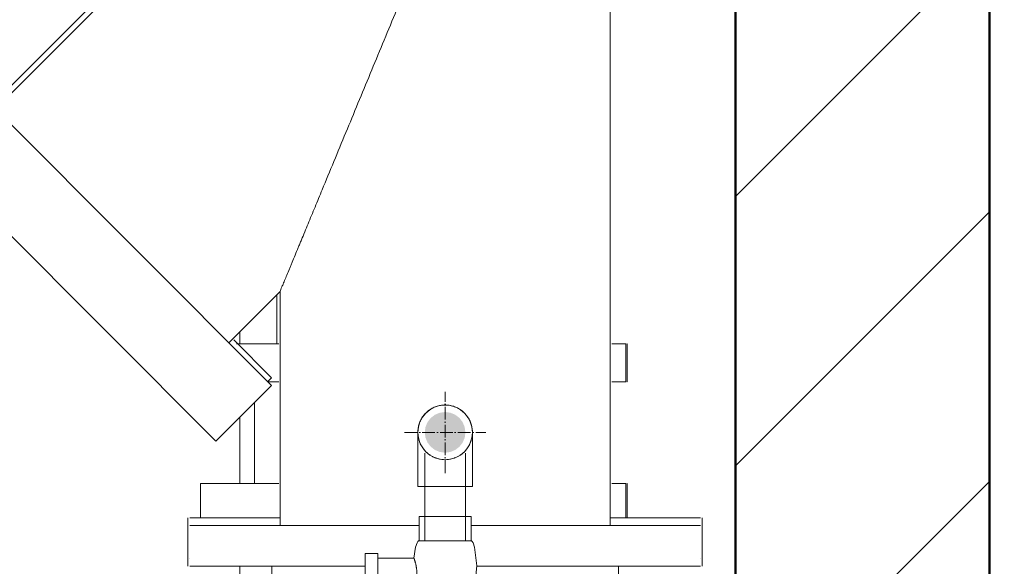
# Model space of a CAD drawing. Header units: metres. Extents: x -54598 to 1827199, y -329446 to -256744.
# Tile 193 of 256: x 147775 to 150877, y -302481 to -300761. Entities that reach past the tile are written whole.
import ezdxf

# ---------------------------------------------------------------- set-up
doc = ezdxf.new("R2010")
doc.units = ezdxf.units.M
doc.linetypes.add('ADSK_Осевая', pattern=[14, 10, -2, 0, -2])
for name, color, linetype, lineweight in [('A-WALL', 113, 'Continuous', 20), ('A-WALL-PATT', 111, 'Continuous', 20), ('P-PIPE', 7, 'Continuous', 20), ('P-PIPE-CNTR', 7, 'ADSK_Осевая', 20)]:
    doc.layers.add(name, color=color, linetype=linetype, lineweight=lineweight)
doc.styles.add('ISO_1.0', font='isocpeur.ttf')

# ---------------------------------------------------------------- blocks, each defined once
blk = doc.blocks.new('VM_Фланец_ГОСТ 332591 - VM_Фланец_ГОСТ 33259-2015 2-669467-Разрез 5')
at = {"layer": 'P-PIPE'}
for p, q in [((-544.22, 1170), (-544.06, 1170)), ((-544.06, 1140), (-544.06, 1170)), ((-544.06, 1140), (-544.22, 1140))]:
    blk.add_line(p, q, dxfattribs=at)
blk = doc.blocks.new('VM_Фланец_ГОСТ 332591 - VM_Фланец_ГОСТ 33259-2015 2-V16-Разрез 5')
at = {"layer": 'P-PIPE'}
for p in [(-544.22, 1060), (-544.06, 1032.9)]:
    blk.add_line(p, (-544.06, 1060), dxfattribs=at)
blk = doc.blocks.new('Tecofi_DI6240_ Компенсатор металлический фланцевый - Компенсатор металлический фланцевый_DI 6240-669463-Разрез 5')
at = {"layer": 'P-PIPE', "color": 10, "lineweight": 9}
blk.add_line((-837.52, 1123.67), (-837.52, 1060), dxfattribs=at)
blk = doc.blocks.new('VM_Фланец_ГОСТ 332591 - VM_Фланец_ГОСТ 33259-2015 2-V28-Разрез 5')
at = {"layer": 'P-PIPE'}
for p, q in [((-851.55, 1170), (-818.16, 1170)), ((-556.05, 1170), (-545.02, 1170)), ((-545.02, 1140), (-545.02, 1170)), ((-818.16, 1140), (-827.06, 1140)), ((-545.02, 1140), (-556.05, 1140))]:
    blk.add_line(p, q, dxfattribs=at)
blk = doc.blocks.new('VM_Фланец_ГОСТ 332591 - VM_Фланец_ГОСТ 33259-2015 2-V29-Разрез 5')
at = {"layer": 'P-PIPE'}
for p, q in [((-880.02, 1060), (-880.02, 1032.9)), ((-880.02, 1060), (-818.16, 1060)), ((-556.05, 1060), (-545.02, 1060)), ((-545.02, 1032.9), (-545.02, 1060))]:
    blk.add_line(p, q, dxfattribs=at)
blk = doc.blocks.new('Tecofi_F4240NA_Dn125_400_Фильтр сетчатый - Фильтр сетчатый-672984-Разрез 5')
at = {"layer": 'P-PIPE', "color": 5}
for p, q in [((-889.82, 1730.9), (-889.82, 1698.9)), ((-888.34, 1730.9), (-824.07, 1730.9)), ((-550.54, 1730.9), (-486.29, 1730.9)), ((-484.82, 1698.9), (-484.82, 1730.9)), ((-888.34, 1698.9), (-888.34, 1698.9)), ((-486.29, 1698.9), (-486.29, 1698.9)), ((-817.32, 1584.75), (-1041.37, 1360.7)), ((-1074.95, 1394.29), (-1118.79, 1350.45)), ((-1074.95, 1394.29), (-1038.38, 1357.72)), ((-1116.68, 1348.34), (-1118.79, 1350.45)), ((-853.8, 1173.13), (-823.93, 1143.26)), ((-826.93, 1140.26), (-823.93, 1143.26)), ((-889.82, 1032.9), (-889.82, 1000.9)), ((-888.34, 1032.9), (-817.58, 1032.9)), ((-557.02, 1032.9), (-486.29, 1032.9)), ((-484.82, 1000.9), (-484.82, 1032.9)), ((-888.34, 1000.9), (-888.34, 1000.9)), ((-486.29, 1000.9), (-486.29, 1000.9))]:
    blk.add_line(p, q, dxfattribs=at)
blk = doc.blocks.new('Tecofi_F4240NA_Dn125_400_Фильтр сетчатый - Фильтр сетчатый-V45-Разрез 5')
at = {"layer": 'P-PIPE', "color": 5}
for p, q in [((-889.82, 1724.9), (-889.82, 1692.9)), ((-888.34, 1724.9), (-687.32, 1724.9)), ((-687.32, 1724.9), (-486.29, 1724.9)), ((-484.82, 1692.9), (-484.82, 1724.9)), ((-687.32, 1692.9), (-888.34, 1692.9)), ((-817.32, 1692.9), (-817.32, 1578.75)), ((-486.29, 1692.9), (-687.32, 1692.9)), ((-557.32, 1026.9), (-557.32, 1692.9)), ((-817.32, 1578.75), (-1041.37, 1354.7)), ((-1074.95, 1388.29), (-1118.79, 1344.45)), ((-1074.95, 1388.29), (-823.93, 1137.26)), ((-867.77, 1093.42), (-1118.79, 1344.45)), ((-857.52, 1170.85), (-817.32, 1211.05)), ((-817.32, 1211.05), (-817.32, 1026.9)), ((-867.77, 1093.42), (-823.93, 1137.26)), ((-889.82, 1026.9), (-889.82, 994.9)), ((-888.34, 1026.9), (-707.88, 1026.9)), ((-666.75, 1026.9), (-486.29, 1026.9)), ((-484.82, 994.9), (-484.82, 1026.9)), ((-750.75, 994.9), (-888.34, 994.9)), ((-486.29, 994.9), (-662.45, 994.9))]:
    blk.add_line(p, q, dxfattribs=at)
for points, knots in [([(-817.32, 1578.75), (-817.32, 1578.74), (-814.93, 1577.76), (-804.51, 1573.44), (-788.14, 1566.66), (-763.46, 1556.44), (-729.42, 1542.33), (-701.34, 1530.73), (-687.32, 1524.9)], [0, 0, 0, 0, 0.142857, 0.285714, 0.428571, 0.571429, 0.785714, 1, 1, 1, 1]), ([(-687.32, 1524.9), (-690.61, 1516.95), (-697.2, 1501.04), (-707.07, 1477.21), (-716.93, 1453.41), (-726.76, 1429.68), (-736.55, 1406.05), (-749.53, 1374.7), (-762.37, 1343.7), (-774.95, 1313.34), (-783.03, 1293.84), (-788.84, 1279.78), (-792.51, 1270.92), (-795.23, 1264.4), (-797.88, 1257.94), (-800.04, 1252.71), (-801.75, 1248.66), (-803.42, 1244.64), (-805.43, 1239.69), (-807.36, 1234.99), (-808.66, 1231.91), (-809.39, 1230.23), (-810.46, 1227.69), (-811.97, 1223.97), (-813.46, 1220.28), (-814.5, 1217.78), (-815.44, 1215.67), (-816.78, 1212.71), (-817.32, 1211.39), (-817.32, 1211.05)], [0, 0, 0, 0, 0.066667, 0.133333, 0.2, 0.266667, 0.333333, 0.4, 0.533333, 0.6, 0.666667, 0.708333, 0.729167, 0.75, 0.770833, 0.791667, 0.802083, 0.8125, 0.833333, 0.854167, 0.864583, 0.869792, 0.875, 0.895833, 0.916667, 0.927083, 0.9375, 0.958333, 1, 1, 1, 1])]:
    blk.add_open_spline(points, degree=3, knots=knots, dxfattribs=at)
blk = doc.blocks.new('ADSK_Кран шаровой ППР_DN20-63 - Кран шаровый ППР 32-681049-Разрез 5')
at = {"layer": 'P-PIPE', "color": 150}
for p, q in [((-707.72, 1034), (-707.72, 1015)), ((-687.32, 1034), (-707.72, 1034)), ((-666.92, 1034), (-687.32, 1034)), ((-666.92, 1015), (-666.92, 1034)), ((-707.72, 1015), (-687.32, 1015)), ((-687.32, 1015), (-666.92, 1015)), ((-740.32, 1005), (-750.32, 1005)), ((-750.32, 1000), (-750.32, 1005)), ((-740.32, 1005), (-740.32, 1000)), ((-711.83, 1001.25), (-740.32, 1001.25)), ((-750.32, 930), (-750.32, 1000)), ((-740.32, 1000), (-740.32, 995.27)), ((-740.32, 984.97), (-740.32, 995.03)), ((-740.32, 984.72), (-740.32, 930)), ((-740.32, 978.75), (-711.83, 978.75)), ((-707.72, 965), (-707.72, 946)), ((-687.32, 965), (-707.72, 965)), ((-666.92, 965), (-687.32, 965)), ((-666.92, 946), (-666.92, 965)), ((-707.72, 946), (-687.32, 946)), ((-687.32, 946), (-666.92, 946)), ((-750.32, 925), (-750.32, 930)), ((-750.32, 925), (-740.32, 925)), ((-740.32, 930), (-740.32, 925))]:
    blk.add_line(p, q, dxfattribs=at)
at = {"layer": 'P-PIPE', "color": 150, "flags": 128}
for points in [[(-707.73, 1015), (-707.88, 1014.98), (-708.02, 1014.94), (-708.17, 1014.88), (-708.45, 1014.68), (-708.76, 1014.36), (-709.35, 1013.37), (-710.51, 1009.88), (-711.83, 1001.25)], [(-687.32, 1015), (-701.74, 1015), (-707.72, 1015)], [(-666.92, 1015), (-672.89, 1015), (-687.32, 1015)], [(-666.9, 1015), (-666.76, 1014.98), (-666.61, 1014.94), (-666.47, 1014.88), (-666.18, 1014.68), (-665.88, 1014.36), (-665.29, 1013.37), (-664.13, 1009.88), (-662.43, 995.38), (-665.21, 966.79), (-665.68, 965.92), (-666.02, 965.48), (-666.27, 965.25), (-666.44, 965.13), (-666.71, 965.03), (-666.9, 965)], [(-707.73, 965), (-707.88, 965.02), (-708.02, 965.06), (-708.17, 965.12), (-708.45, 965.32), (-708.76, 965.64), (-709.35, 966.63), (-710.51, 970.12), (-711.83, 978.75)], [(-707.72, 965), (-701.74, 965), (-687.32, 965)], [(-687.32, 965), (-672.89, 965), (-666.92, 965)]]:
    blk.add_lwpolyline(points, dxfattribs=at)
at = {"layer": 'P-PIPE', "color": 150}
blk.add_open_spline([(-711.83, 978.75), (-711.82, 978.75), (-711.77, 978.87), (-711.63, 979.3), (-711.46, 979.8), (-711.3, 980.26), (-711.15, 980.7), (-711.04, 981.08), (-710.95, 981.39), (-710.86, 981.71), (-710.74, 982.16), (-710.58, 982.75), (-710.42, 983.4), (-710.3, 983.94), (-710.22, 984.35), (-710.14, 984.78), (-710.04, 985.37), (-709.87, 986.43), (-709.72, 987.7), (-709.66, 989.01), (-709.65, 990), (-709.66, 990.99), (-709.72, 992.3), (-709.87, 993.57), (-710.04, 994.63), (-710.14, 995.22), (-710.22, 995.65), (-710.3, 996.07), (-710.42, 996.61), (-710.58, 997.25), (-710.74, 997.84), (-710.87, 998.29), (-710.95, 998.62), (-711.04, 998.92), (-711.16, 999.31), (-711.3, 999.74), (-711.46, 1000.2), (-711.63, 1000.7), (-711.77, 1001.13), (-711.82, 1001.25), (-711.83, 1001.25)], degree=3, knots=[0, 0, 0, 0, 0.055556, 0.111111, 0.138889, 0.166667, 0.194444, 0.208333, 0.222222, 0.236111, 0.25, 0.277778, 0.305556, 0.319444, 0.333333, 0.347222, 0.361111, 0.388889, 0.444444, 0.472222, 0.5, 0.527778, 0.555556, 0.611111, 0.638889, 0.652778, 0.666667, 0.680556, 0.694444, 0.722222, 0.75, 0.763889, 0.777778, 0.791667, 0.805556, 0.833333, 0.861111, 0.888889, 0.944444, 1, 1, 1, 1], dxfattribs=at)
blk = doc.blocks.new('ADSK_Полипропилен_Отвод - Универсальный-675131-Разрез 5')
at = {"layer": 'P-PIPE', "color": 150}
for p, q in [((-708.82, 1100.29), (-708.82, 1057.79)), ((-665.82, 1057.79), (-665.82, 1100.29)), ((-687.32, 1057.79), (-708.82, 1057.79)), ((-665.82, 1057.79), (-687.32, 1057.79))]:
    blk.add_line(p, q, dxfattribs=at)
at = {"layer": 'P-PIPE', "color": 150, "flags": 128}
blk.add_lwpolyline([(-708.82, 1100.29), (-708.8, 1101.15), (-708.75, 1102.01), (-708.66, 1102.87), (-708.54, 1103.72), (-708.39, 1104.57), (-708.2, 1105.41), (-707.98, 1106.24), (-707.73, 1107.06), (-707.44, 1107.87), (-707.12, 1108.67), (-706.77, 1109.45), (-706.39, 1110.22), (-705.98, 1110.98), (-705.53, 1111.72), (-705.06, 1112.43), (-704.56, 1113.13), (-704.04, 1113.81), (-703.48, 1114.47), (-702.9, 1115.11), (-702.3, 1115.72), (-701.67, 1116.3), (-701.02, 1116.87), (-700.34, 1117.4), (-699.65, 1117.91), (-698.93, 1118.39), (-698.2, 1118.84), (-697.45, 1119.26), (-696.68, 1119.65), (-695.9, 1120.01), (-695.11, 1120.33), (-694.3, 1120.63), (-693.48, 1120.89), (-692.65, 1121.12), (-691.82, 1121.32), (-690.97, 1121.48), (-690.12, 1121.61), (-689.27, 1121.71), (-688.41, 1121.77), (-687.55, 1121.79), (-686.69, 1121.79), (-685.83, 1121.74), (-684.97, 1121.67), (-684.12, 1121.56), (-683.27, 1121.41), (-682.43, 1121.23), (-681.6, 1121.02), (-680.78, 1120.78), (-679.96, 1120.5), (-679.16, 1120.19), (-678.37, 1119.84), (-677.6, 1119.47), (-676.84, 1119.07), (-676.09, 1118.63), (-675.37, 1118.17), (-674.66, 1117.68), (-673.98, 1117.16), (-673.32, 1116.61), (-672.67, 1116.04), (-672.06, 1115.44), (-671.46, 1114.82), (-670.9, 1114.17), (-670.35, 1113.5), (-669.84, 1112.81), (-669.35, 1112.11), (-668.89, 1111.38), (-668.47, 1110.63), (-668.07, 1109.87), (-667.7, 1109.09), (-667.36, 1108.3), (-667.06, 1107.5), (-666.79, 1106.68), (-666.55, 1105.86), (-666.34, 1105.02), (-666.17, 1104.18), (-666.03, 1103.33), (-665.93, 1102.48), (-665.86, 1101.62), (-665.82, 1100.76)], dxfattribs=at)
at = {"layer": 'P-PIPE', "color": 150}
for start, end in [(90, 270), (270, 90)]:
    blk.add_arc((-687.32, 1100.29), 21.5, start, end, dxfattribs=at)
for points, knots in [([(-708.24, 1095.35), (-708.35, 1095.79), (-708.68, 1097.43), (-708.82, 1099.08), (-708.82, 1100.29)], [0.8286413, 0.8286413, 0.8286413, 0.8286413, 0.875, 1, 1, 1, 1]), ([(-703.06, 1085.65), (-703.29, 1085.9), (-703.75, 1086.42), (-704.38, 1087.2), (-705.17, 1088.28), (-706.04, 1089.66), (-706.91, 1091.37), (-707.52, 1092.89), (-707.83, 1093.84), (-707.93, 1094.2)], [0.46875, 0.46875, 0.46875, 0.46875, 0.5, 0.53125, 0.5625, 0.625, 0.6875, 0.75, 0.7880936, 0.7880936, 0.7880936, 0.7880936]), ([(-666.7, 1094.2), (-666.81, 1093.84), (-667.12, 1092.89), (-667.73, 1091.37), (-668.6, 1089.66), (-669.47, 1088.28), (-670.25, 1087.2), (-670.89, 1086.42), (-671.34, 1085.9), (-671.58, 1085.65)], [0.2119064, 0.2119064, 0.2119064, 0.2119064, 0.25, 0.3125, 0.375, 0.4375, 0.46875, 0.5, 0.53125, 0.53125, 0.53125, 0.53125]), ([(-665.82, 1100.29), (-665.82, 1099.08), (-665.96, 1097.43), (-666.29, 1095.79), (-666.39, 1095.35)], [0, 0, 0, 0, 0.125, 0.1713587, 0.1713587, 0.1713587, 0.1713587]), ([(-699.06, 1082.29), (-699.33, 1082.46), (-699.9, 1082.86), (-700.73, 1083.48), (-701.41, 1084.05), (-701.8, 1084.4), (-701.92, 1084.51)], [0.3171073, 0.3171073, 0.3171073, 0.3171073, 0.34375, 0.375, 0.40625, 0.4209332, 0.4209332, 0.4209332, 0.4209332]), ([(-694.11, 1079.9), (-694.32, 1079.97), (-694.91, 1080.17), (-695.86, 1080.56), (-696.81, 1081), (-697.38, 1081.29), (-697.61, 1081.41)], [0.17077004, 0.17077004, 0.17077004, 0.17077004, 0.1875, 0.21875, 0.25, 0.27073888, 0.27073888, 0.27073888, 0.27073888]), ([(-677.03, 1081.41), (-677.25, 1081.29), (-677.83, 1081), (-678.78, 1080.56), (-679.73, 1080.17), (-680.32, 1079.97), (-680.53, 1079.9)], [0.72926112, 0.72926112, 0.72926112, 0.72926112, 0.75, 0.78125, 0.8125, 0.82922996, 0.82922996, 0.82922996, 0.82922996]), ([(-672.71, 1084.51), (-672.83, 1084.4), (-673.22, 1084.05), (-673.9, 1083.48), (-674.74, 1082.86), (-675.31, 1082.46), (-675.57, 1082.29)], [0.5790668, 0.5790668, 0.5790668, 0.5790668, 0.59375, 0.625, 0.65625, 0.6828927, 0.6828927, 0.6828927, 0.6828927])]:
    blk.add_open_spline(points, degree=3, knots=knots, dxfattribs=at)
for points in [[(-687.32, 1078.79), (-688.19, 1078.81), (-689.91, 1078.92), (-691.56, 1079.2), (-692.37, 1079.4)], [(-682.27, 1079.4), (-683.07, 1079.2), (-684.73, 1078.92), (-686.45, 1078.81), (-687.32, 1078.79)]]:
    blk.add_open_spline(points, degree=3, dxfattribs=at)
blk = doc.blocks.new('safdds')
at = {"layer": 'A-WALL-PATT', "lineweight": 9}
h = blk.add_hatch(dxfattribs=at)
h.set_pattern_fill('FP_1', color=256, style=0, pattern_type=2)
h.set_pattern_definition([(45, (304476.75, 99786.92), (-106.066, 106.066), [])])
h.paths.add_polyline_path([(313749.13, 97786.92), (313949.13, 97786.92), (313949.13, 101786.92), (313749.13, 101786.92), (313749.13, 97913.67)])
at = {"layer": 'P-PIPE'}
blk.add_hatch(color=7, dxfattribs=at).paths.add_polyline_path([(313520.45, 98871.21), (313524.59, 98871.76), (313528.45, 98873.35), (313531.76, 98875.9), (313534.31, 98879.21), (313535.91, 98883.07), (313536.45, 98887.21), (313535.8, 98891.6), (313534.13, 98895.44), (313531.76, 98898.52), (313528.45, 98901.07), (313524.59, 98902.66), (313520.45, 98903.21), (313516.31, 98902.66), (313512.45, 98901.07), (313509.14, 98898.52), (313506.59, 98895.21), (313505, 98891.35), (313504.45, 98887.21), (313505, 98883.07), (313506.59, 98879.21), (313509.14, 98875.9), (313512.45, 98873.35), (313516.31, 98871.76)])
at = {"layer": 'A-WALL', "lineweight": 50}
for p, q in [((313749.13, 101786.92), (313749.13, 97786.92)), ((313949.13, 97786.92), (313949.13, 101786.92))]:
    blk.add_line(p, q, dxfattribs=at)
at = {"layer": 'P-PIPE', "color": 1}
for p, q in [((313387.95, 98995.56), (313387.95, 98956.92)), ((313358.75, 98966.26), (313358.75, 98956.92)), ((313358.75, 98899.09), (313358.75, 98846.92)), ((313358.75, 98781.82), (313358.75, 98746.67))]:
    blk.add_line(p, q, dxfattribs=at)
at = {"layer": 'P-PIPE', "color": 150}
for p, q in [((313504.45, 98870.71), (313504.45, 98801.92)), ((313536.45, 98801.92), (313536.45, 98870.71))]:
    blk.add_line(p, q, dxfattribs=at)
at = {"layer": 'P-PIPE', "color": 5}
for p, q in [((313383.95, 98781.82), (313383.95, 98691.62)), ((313656.95, 98691.62), (313656.95, 98781.82))]:
    blk.add_line(p, q, dxfattribs=at)
at = {"layer": 'P-PIPE-CNTR', "color": 150}
for p, q in [((313520.45, 98855.21), (313520.45, 98919.21)), ((313488.45, 98887.21), (313552.45, 98887.21))]:
    blk.add_line(p, q, dxfattribs=at)
at = {"layer": 'P-PIPE', "color": 5}
for name in ['Tecofi_F4240NA_Dn125_400_Фильтр сетчатый - Фильтр сетчатый-672984-Разрез 5', 'Tecofi_F4240NA_Dn125_400_Фильтр сетчатый - Фильтр сетчатый-V45-Разрез 5']:
    blk.add_blockref(name, (314207.77, 97786.92), dxfattribs=at)
at = {"layer": 'P-PIPE'}
for name in ['VM_Фланец_ГОСТ 332591 - VM_Фланец_ГОСТ 33259-2015 2-V28-Разрез 5', 'VM_Фланец_ГОСТ 332591 - VM_Фланец_ГОСТ 33259-2015 2-669467-Разрез 5', 'VM_Фланец_ГОСТ 332591 - VM_Фланец_ГОСТ 33259-2015 2-V29-Разрез 5', 'VM_Фланец_ГОСТ 332591 - VM_Фланец_ГОСТ 33259-2015 2-V16-Разрез 5']:
    blk.add_blockref(name, (314207.77, 97786.92), dxfattribs=at)
at = {"layer": 'P-PIPE', "color": 1}
blk.add_blockref('Tecofi_DI6240_ Компенсатор металлический фланцевый - Компенсатор металлический фланцевый_DI 6240-669463-Разрез 5', (314207.77, 97786.92), dxfattribs=at)
at = {"layer": 'P-PIPE', "color": 150}
for name in ['ADSK_Полипропилен_Отвод - Универсальный-675131-Разрез 5', 'ADSK_Кран шаровой ППР_DN20-63 - Кран шаровый ППР 32-681049-Разрез 5']:
    blk.add_blockref(name, (314207.77, 97786.92), dxfattribs=at)

msp = doc.modelspace()

# ---------------------------------------------------------------- block references
at = {"color": 5, "lineweight": 30, "xscale": 4, "yscale": 4, "zscale": 4}
msp.add_blockref('safdds', (-1104966.5, -697608.3), dxfattribs=at)

# ---------------------------------------------------------------- texts
at = {"insert": (-31447.3, -294346.1), "char_height": 296.352, "width": 15926.819, "attachment_point": 1, "style": 'ISO_1.0'}
msp.add_mtext('\\pi6266.79412;ОБЩИЕ УКАЗАНИЯ.\\P\\pi7963.40932;\\P\\pi0; Данный   рабочий  проект выполнен согласно   задания   на  проектирование.\\PКотельная блочная  {\\C7;1100Гн} предназначена для снабжения теплом .\\P Расчетная температура наружного воздуха tнар.= -14°С.\\P Котельная блочная транспортабельная автоматизированная  {\\C7;1100Гн} производительностью 1.200 МВт смонтирована на прочной раме и поставляется в 100% заводской готовности.\\P Теплоснабжение осуществляется по открытой схеме по температурному графику 90-70°С (2-х трубная система).\\P Котельная комплектуется 2 водогрейными  автоматизированными  котлами  {\\fISOCPEUR|b0|i0|c238|p34;1} котел {\\C0;КВа-0,58\\C7;Гн}.  Котел  оборудован газовыми  горелками.\\PРасход газа на {\\fISOCPEUR|b0|i0|c238|p34;1} котел  {\\C0;КВа-0,46\\C7;Гн}.        -56.8 м3/ч.\\P Внутри блочной котельной располагаются водоподготовительная система, сетевые циркуляционные насосы,  а также электрооборудование, КИП и А (щиты управления, входные распределительные устройства, пульты управления и другое вспомогательное оборудование.\\P Дымовые трубы  поставляются  заводом-изготовителем.\\P Котельная  II  степени  огнестойкости.', dxfattribs=at)

doc.saveas('drawing.dxf')
